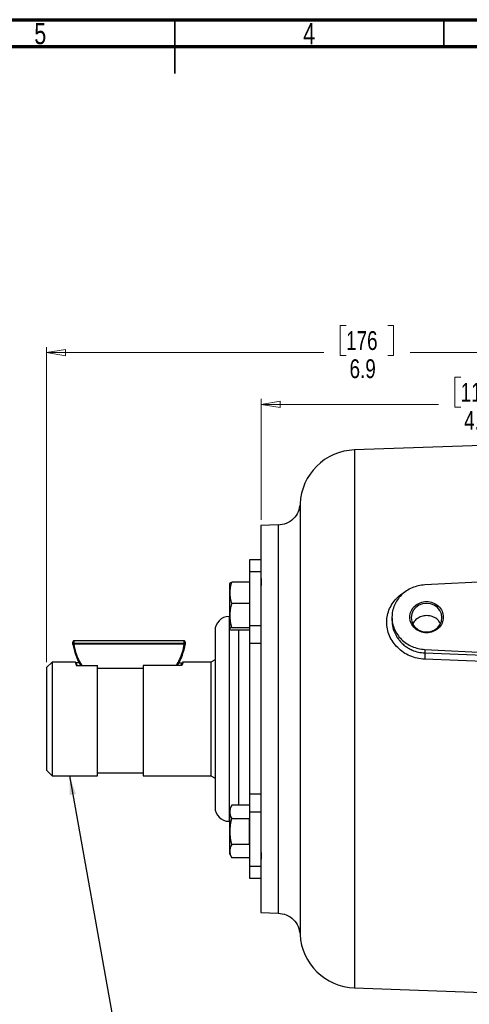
# Model space of a CAD drawing. Header units: inches. Extents: x 0.6 to 16.3, y 0.2 to 11.5.
# Tile 13 of 20: x 7.3 to 10.6, y 4.3 to 11.5. Entities that reach past the tile are written whole.
import ezdxf

# ---------------------------------------------------------------- set-up
doc = ezdxf.new("R2010")
doc.units = ezdxf.units.IN
doc.header["$MEASUREMENT"] = 0
doc.styles.add('SLDTEXTSTYLE0', font='TXT', dxfattribs={"width": 0.75})
doc.dimstyles.new('SLDDIMSTYLE0', dxfattribs={"dimtxt": 0.137795, "dimasz": 0.14, "dimexe": 0, "dimexo": 0.0625, "dimgap": 0.034449, "dimtad": 0, "dimdec": 1, "dimlfac": 1.5, "dimrnd": 1e-09, "dimzin": 12, "dimdsep": 46, "dimtxsty": 'SLDTEXTSTYLE0', "dimblk1": 'CLOSED', "dimblk2": 'CLOSED', "dimsah": 1, "dimcen": 0.09, "dimadec": 0, "dimazin": 3, "dimtfac": 1, "dimtdec": 1, "dimtofl": 0, "dimtmove": 0, "dimatfit": 3, "dimldrblk": 'CLOSED', "dimfxl": 0, "dimfrac": 2, "dimtolj": 1, "dimtzin": 12, "dimarcsym": 0})
doc.dimstyles.new('SLDDIMSTYLE1', dxfattribs={"dimtxt": 0.137795, "dimasz": 0.14, "dimexe": 0, "dimexo": 0.0625, "dimgap": 0.034449, "dimtad": 0, "dimdec": 1, "dimlfac": 1.5, "dimrnd": 1e-09, "dimzin": 12, "dimdsep": 46, "dimtxsty": 'SLDTEXTSTYLE0', "dimblk1": 'CLOSED', "dimblk2": 'CLOSED', "dimsah": 1, "dimcen": 0.09, "dimadec": 0, "dimazin": 3, "dimtfac": 1, "dimtofl": 0, "dimtmove": 0, "dimatfit": 3, "dimldrblk": 'CLOSED', "dimfxl": 0, "dimfrac": 2, "dimtolj": 1, "dimtzin": 12, "dimarcsym": 0})
doc.dimstyles.new('SLDDIMSTYLE3', dxfattribs={"dimtxt": 0.18, "dimasz": 0.14, "dimexe": 0, "dimexo": 0.0625, "dimgap": 0, "dimtad": 0, "dimtih": 1, "dimtoh": 1, "dimdec": 0, "dimrnd": 1e-09, "dimzin": 0, "dimdsep": 46, "dimtxsty": 'Standard', "dimsah": 1, "dimcen": 0.09, "dimadec": 0, "dimazin": 0, "dimtfac": 0.14, "dimtdec": 0, "dimtofl": 0, "dimtmove": 0, "dimatfit": 3, "dimfxl": 0, "dimfrac": 2, "dimtolj": 1, "dimtzin": 0, "dimarcsym": 0})

# ---------------------------------------------------------------- blocks, each defined once
blk = doc.blocks.new('_Closed')
at = {"color": 0, "linetype": 'ByBlock', "lineweight": -2}
for p, q in [((-1, 0.166667), (0, 0)), ((-1, 0.166667), (-1, -0.166667)), ((0, 0), (-1, -0.166667)), ((0, 0), (-1, 0))]:
    blk.add_line(p, q, dxfattribs=at)
blk = doc.blocks.new('_D')
at = {"color": 7, "linetype": 'Continuous', "lineweight": 0}
for p, q in [((9.7172, 9.2554), (9.6752, 9.2554)), ((9.6752, 9.2554), (9.6752, 9.0366)), ((10.0227, 9.2554), (10.0647, 9.2554)), ((10.0647, 9.2554), (10.0647, 9.0366)), ((7.5246, 6.7889), (7.5246, 9.0963)), ((7.5246, 9.0569), (9.5544, 9.0569)), ((9.6752, 9.0366), (9.7172, 9.0366)), ((10.0647, 9.0366), (10.0227, 9.0366)), ((12.1399, 9.0569), (10.1855, 9.0569))]:
    blk.add_line(p, q, dxfattribs=at)
at = {"color": 7, "linetype": 'Continuous', "lineweight": 18, "xscale": 0.14, "yscale": 0.14, "rotation": 180.0000000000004}
blk.add_blockref('_Closed', (7.5246, 9.0569), dxfattribs=at)
at = {"color": 7, "linetype": 'Continuous', "lineweight": 18, "xscale": 0.14, "yscale": 0.14}
blk.add_blockref('_Closed', (12.1399, 9.0569), dxfattribs=at)
at = {"color": 7, "linetype": 'Continuous', "lineweight": 18, "char_height": 0.1378, "attachment_point": 1, "style": 'SLDTEXTSTYLE0'}
for s, insert in [('176', (9.7172, 9.2143)), ('6.9', (9.7427, 9.0081))]:
    blk.add_mtext(s, dxfattribs=dict(at, insert=insert))
blk = doc.blocks.new('_D_1')
at = {"color": 7, "linetype": 'Continuous', "lineweight": 0}
for p, q in [((10.5563, 8.8767), (10.5143, 8.8767)), ((10.5143, 8.8767), (10.5143, 8.6579)), ((10.8617, 8.8767), (10.9037, 8.8767)), ((10.9037, 8.8767), (10.9037, 8.6579)), ((9.0946, 7.8311), (9.0946, 8.7176)), ((9.0946, 8.6782), (10.3934, 8.6782)), ((10.5143, 8.6579), (10.5563, 8.6579)), ((10.9037, 8.6579), (10.8617, 8.6579)), ((12.1399, 8.6782), (11.0245, 8.6782))]:
    blk.add_line(p, q, dxfattribs=at)
at = {"color": 7, "linetype": 'Continuous', "lineweight": 18, "xscale": 0.14, "yscale": 0.14, "rotation": 180.0000000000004}
blk.add_blockref('_Closed', (9.0946, 8.6782), dxfattribs=at)
at = {"color": 7, "linetype": 'Continuous', "lineweight": 18, "xscale": 0.14, "yscale": 0.14}
blk.add_blockref('_Closed', (12.1399, 8.6782), dxfattribs=at)
at = {"color": 7, "linetype": 'Continuous', "lineweight": 18, "char_height": 0.1378, "attachment_point": 1, "style": 'SLDTEXTSTYLE0'}
for s, insert in [('116', (10.5563, 8.8355)), ('4.6', (10.5817, 8.6294))]:
    blk.add_mtext(s, dxfattribs=dict(at, insert=insert))

msp = doc.modelspace()

# ---------------------------------------------------------------- linework, layer by layer
at = {"color": 7, "linetype": 'Continuous', "lineweight": 70}
for p, q in [((0.5906, 11.4961), (16.3386, 11.4961)), ((0.7874, 11.2992), (16.1417, 11.2992))]:
    msp.add_line(p, q, dxfattribs=at)
at = {"color": 7, "linetype": 'Continuous', "lineweight": 35}
for p, q in [((8.4646, 11.4961), (8.4646, 11.1024)), ((8.4646, 11.2992), (8.4646, 11.4961)), ((10.4331, 11.2992), (10.4331, 11.4961))]:
    msp.add_line(p, q, dxfattribs=at)
at = {"color": 7, "linetype": 'Continuous', "lineweight": 25}
for p, q in [((12.1399, 8.427), (9.7788, 8.3446)), ((9.2199, 7.7962), (9.0945, 7.7918)), ((9.0946, 7.5403), (9.0113, 7.5403)), ((9.0113, 7.5403), (9.0113, 7.452)), ((9.0946, 7.452), (9.0113, 7.452)), ((9.0113, 7.452), (9.0113, 7.0565)), ((12.1399, 7.4456), (10.2933, 7.3553)), ((8.8659, 7.3662), (8.8654, 7.3653)), ((8.8654, 7.2966), (8.8654, 7.3653)), ((9.0112, 7.3744), (8.8803, 7.3744)), ((9.0112, 7.3744), (9.0112, 7.2187)), ((9.0946, 7.4016), (9.0946, 7.3521)), ((8.8654, 7.1308), (8.8654, 7.2966)), ((9.0112, 7.2187), (8.8803, 7.2187)), ((9.0112, 7.2187), (9.0112, 7.0429)), ((8.8654, 7.1237), (8.8613, 7.1237)), ((8.8654, 7.0329), (8.8654, 7.1308)), ((10.0533, 7.1191), (10.0533, 7.0972)), ((8.8803, 7.0429), (9.0112, 7.0429)), ((9.0112, 7.0228), (8.8803, 7.0228)), ((9.0112, 7.0429), (9.0112, 7.0228)), ((9.0946, 7.0565), (9.0113, 7.0565)), ((9.0113, 7.0565), (9.0113, 6.9255)), ((7.718, 6.9207), (7.718, 6.9371)), ((7.7246, 6.9447), (7.7246, 6.9277)), ((8.5328, 6.9447), (7.7246, 6.9447)), ((7.7246, 6.9277), (8.5328, 6.9277)), ((8.5328, 6.9277), (8.5328, 6.9447)), ((8.5394, 6.9371), (8.5394, 6.9207)), ((9.0946, 6.9255), (9.0113, 6.9255)), ((9.0113, 6.9255), (9.0113, 5.8218)), ((8.5328, 6.9204), (7.7246, 6.9204)), ((10.2933, 6.8829), (11.7595, 6.8112)), ((10.2933, 6.8829), (10.2933, 6.8569)), ((10.2933, 6.8569), (11.086, 6.8259)), ((7.5646, 6.7895), (7.5246, 6.7495)), ((7.7367, 6.7895), (7.5646, 6.7895)), ((7.5646, 6.7895), (7.5646, 5.9578)), ((7.7631, 6.7838), (7.7412, 6.7838)), ((7.7493, 6.7656), (7.7412, 6.7838)), ((8.4943, 6.7838), (8.5161, 6.7838)), ((8.5161, 6.7838), (8.508, 6.7656)), ((8.7266, 6.7895), (8.5207, 6.7895)), ((8.7579, 6.8076), (8.7266, 6.7895)), ((8.7266, 6.7895), (8.7266, 5.9578)), ((11.0853, 6.7805), (10.2926, 6.8108)), ((7.5246, 6.7495), (7.5246, 5.9978)), ((7.7412, 6.7656), (7.8979, 6.7656)), ((7.8979, 5.9578), (7.8979, 6.7656)), ((7.8979, 6.7452), (8.2313, 6.7452)), ((8.2313, 6.7656), (8.2313, 5.9578)), ((8.5161, 6.7656), (8.2313, 6.7656)), ((7.5246, 5.9978), (7.5646, 5.9578)), ((7.5646, 5.9578), (7.8979, 5.9578)), ((7.8979, 5.9777), (8.2313, 5.9777)), ((8.2313, 5.9578), (8.7266, 5.9578)), ((8.7266, 5.9578), (8.7579, 5.9397)), ((9.0946, 5.8218), (9.0113, 5.8218)), ((9.0113, 5.8218), (9.0113, 5.6909)), ((8.8803, 5.7412), (8.8654, 5.7154)), ((8.8654, 5.693), (8.8654, 5.7154)), ((9.0112, 5.7412), (8.8803, 5.7412)), ((9.0112, 5.7412), (9.0112, 5.6449)), ((8.8654, 5.5487), (8.8654, 5.693)), ((8.8803, 5.6449), (9.0112, 5.6449)), ((9.0112, 5.4525), (9.0112, 5.6449)), ((9.0946, 5.6909), (9.0113, 5.6909)), ((9.0113, 5.6909), (9.0113, 5.2954)), ((8.8613, 5.6237), (8.8654, 5.6237)), ((8.8654, 5.4044), (8.8654, 5.5487)), ((9.0112, 5.4525), (8.8803, 5.4525)), ((9.0112, 5.4525), (9.0112, 5.3563)), ((8.8654, 5.382), (8.8654, 5.4044)), ((8.8654, 5.382), (8.8803, 5.3563)), ((9.0112, 5.3563), (8.8803, 5.3563)), ((9.0946, 5.3953), (9.0946, 5.3458)), ((9.0113, 5.2954), (9.0946, 5.2954)), ((9.0113, 5.2954), (9.0113, 5.207)), ((9.0113, 5.207), (9.0946, 5.207)), ((9.0945, 4.9556), (9.2199, 4.9512)), ((9.3805, 4.7942), (9.3805, 4.7942)), ((9.7788, 4.4028), (10.7887, 4.3675))]:
    msp.add_line(p, q, dxfattribs=at)
at = {"color": 8, "linetype": 'Continuous', "lineweight": 25}
for p, q in [((9.7788, 8.3446), (9.7788, 6.3737)), ((8.8613, 7.1237), (8.8613, 6.904)), ((8.9313, 6.904), (8.9313, 7.0228)), ((8.8613, 6.904), (8.8613, 5.6237)), ((8.9313, 5.7412), (8.9313, 6.904)), ((9.7788, 6.3737), (9.7788, 4.4028))]:
    msp.add_line(p, q, dxfattribs=at)
at = {"color": 7, "linetype": 'Continuous', "lineweight": 25, "flags": 128}
msp.add_lwpolyline([(10.419, 7.1155), (10.4152, 7.1426), (10.4039, 7.168), (10.3861, 7.1897), (10.3628, 7.2064), (10.3357, 7.2168), (10.3066, 7.2204), (10.2775, 7.2168), (10.2504, 7.2064), (10.2271, 7.1897), (10.2092, 7.168), (10.198, 7.1426), (10.1942, 7.1155), (10.198, 7.0883), (10.2092, 7.063), (10.2271, 7.0413), (10.2504, 7.0246), (10.2775, 7.0141), (10.3066, 7.0106), (10.3357, 7.0141), (10.3628, 7.0246), (10.3861, 7.0413), (10.4039, 7.063), (10.4152, 7.0883), (10.419, 7.1155)], dxfattribs=at)
at = {"color": 7, "linetype": 'Continuous', "lineweight": 25}
for centre, radius, start, end in [((9.7933, 7.9315), 0.4133, 92, 177.54519), ((8.8613, 7.0203), 0.1033, 90, 180), ((8.1261, 6.9796), 0.4124, 188.29698, 211.24816), ((8.1313, 6.9796), 0.4124, 328.75184, 351.70302), ((8.8613, 5.727), 0.1033, 180, 270), ((9.7933, 4.8159), 0.4133, 183.00314, 268)]:
    msp.add_arc(centre, radius, start, end, dxfattribs=at)
for points, knots in [([(9.3805, 7.9493), (9.3771, 7.9289), (9.3703, 7.8881), (9.3333, 7.837), (9.2813, 7.8011), (9.2404, 7.7951), (9.2199, 7.7921)], [0, 0, 0, 0, 0.249822, 0.499553, 0.749544, 1, 1, 1, 1]), ([(8.8803, 7.3744), (8.8761, 7.3618), (8.8677, 7.3362), (8.8662, 7.3099), (8.8654, 7.2966)], [0, 0, 0, 0, 0.495458, 1, 1, 1, 1]), ([(8.8668, 7.3662), (8.8674, 7.3673), (8.8688, 7.3701), (8.8759, 7.3728), (8.8803, 7.3744)], [0, 0, 0, 0, 0.3844342, 1, 1, 1, 1]), ([(8.8654, 7.2966), (8.8662, 7.2835), (8.8677, 7.2571), (8.8761, 7.2316), (8.8803, 7.2187)], [0, 0, 0, 0, 0.494511, 1, 1, 1, 1]), ([(8.8803, 7.2187), (8.8761, 7.2044), (8.8677, 7.1756), (8.8662, 7.1458), (8.8654, 7.1308)], [0, 0, 0, 0, 0.495458, 1, 1, 1, 1]), ([(8.8654, 7.1308), (8.8662, 7.1161), (8.8677, 7.0863), (8.8761, 7.0575), (8.8803, 7.0429)], [0, 0, 0, 0, 0.494511, 1, 1, 1, 1]), ([(10.3063, 7.1305), (10.2937, 7.1292), (10.2684, 7.1267), (10.2354, 7.1083), (10.2135, 7.0881), (10.2076, 7.073), (10.206, 7.0689)], [0, 0, 0, 0, 0.296879, 0.593758, 0.890689, 1, 1, 1, 1]), ([(10.4068, 7.0726), (10.4029, 7.0799), (10.3934, 7.0976), (10.3664, 7.1175), (10.3352, 7.1293), (10.3144, 7.1302), (10.3063, 7.1305)], [0, 0, 0, 0, 0.209116, 0.508013, 0.807843, 1, 1, 1, 1]), ([(8.7579, 7.0203), (8.7579, 7.0178), (8.7579, 7.014), (8.7579, 6.991), (8.7579, 6.9611), (8.7579, 6.9117), (8.7579, 6.8573), (8.7579, 6.8309)], [0, 0, 0, 0, 0.262632, 0.391397, 0.520136, 0.767045, 1, 1, 1, 1]), ([(8.8803, 7.0429), (8.8761, 7.0413), (8.8677, 7.038), (8.8662, 7.0346), (8.8654, 7.0329)], [0, 0, 0, 0, 0.495458, 1, 1, 1, 1]), ([(8.8654, 7.0329), (8.8662, 7.0312), (8.8677, 7.0278), (8.8761, 7.0245), (8.8803, 7.0228)], [0, 0, 0, 0, 0.4945107, 1, 1, 1, 1]), ([(7.7245, 6.9447), (7.7245, 6.9447), (7.7244, 6.9447), (7.7244, 6.9447), (7.7244, 6.9447), (7.7245, 6.9447), (7.7246, 6.9447)], [0, 0, 0, 0, 0.040596, 0.363923, 0.684286, 1, 1, 1, 1]), ([(8.5328, 6.9447), (8.5328, 6.9447), (8.5329, 6.9447), (8.5329, 6.9447), (8.5329, 6.9447), (8.5328, 6.9447), (8.5328, 6.9447)], [0, 0, 0, 0, 0.246127, 0.495877, 0.747938, 1, 1, 1, 1]), ([(7.718, 6.9219), (7.7179, 6.9216), (7.7179, 6.9209), (7.718, 6.9203), (7.7181, 6.92)], [0, 0, 0, 0, 0.498982, 1, 1, 1, 1]), ([(8.4752, 6.7656), (8.4836, 6.7795), (8.5023, 6.8104), (8.5218, 6.8628), (8.5291, 6.9015), (8.5328, 6.9204)], [0, 0, 0, 0, 0.291083, 0.651745, 1, 1, 1, 1]), ([(8.5392, 6.92), (8.5393, 6.9203), (8.5394, 6.9209), (8.5394, 6.9216), (8.5394, 6.9219)], [0, 0, 0, 0, 0.501018, 1, 1, 1, 1]), ([(10.2933, 6.8569), (10.2934, 6.8544), (10.2937, 6.8494), (10.2935, 6.8367), (10.2932, 6.8233), (10.2928, 6.815), (10.2926, 6.8108)], [0, 0, 0, 0, 0.279846, 0.55926, 0.779591, 1, 1, 1, 1]), ([(7.7412, 6.7838), (7.7394, 6.7864), (7.7359, 6.7915), (7.7353, 6.7868), (7.7391, 6.7731), (7.7412, 6.7656)], [0, 0, 0, 0, 0.304598, 0.618026, 1, 1, 1, 1]), ([(8.5207, 6.7892), (8.5211, 6.7885), (8.5222, 6.7871), (8.5183, 6.7734), (8.5161, 6.7656)], [0, 0, 0, 0, 0.4324079, 1, 1, 1, 1]), ([(8.7579, 6.8309), (8.7579, 6.8117), (8.7579, 6.7726), (8.7579, 6.705), (8.7579, 6.6367), (8.7579, 6.5697), (8.7579, 6.506), (8.7579, 6.4404), (8.7579, 6.3515), (8.7579, 6.2628), (8.7579, 6.1777), (8.7579, 6.0977), (8.7579, 6.007), (8.7579, 5.924), (8.7579, 5.8624), (8.7579, 5.8163), (8.7579, 5.7813), (8.7579, 5.7562), (8.7579, 5.7396), (8.7579, 5.729), (8.7579, 5.7277), (8.7579, 5.727)], [0, 0, 0, 0, 0.051764, 0.105142, 0.160008, 0.202908, 0.245799, 0.289613, 0.333417, 0.420917, 0.463817, 0.506709, 0.58897, 0.666583, 0.718354, 0.771725, 0.826591, 0.869491, 0.912383, 0.956196, 1, 1, 1, 1]), ([(8.8803, 5.7412), (8.8761, 5.7333), (8.8677, 5.7176), (8.8662, 5.7013), (8.8654, 5.693)], [0, 0, 0, 0, 0.495458, 1, 1, 1, 1]), ([(8.8654, 5.693), (8.8662, 5.685), (8.8677, 5.6687), (8.8761, 5.6529), (8.8803, 5.6449)], [0, 0, 0, 0, 0.494511, 1, 1, 1, 1]), ([(8.8803, 5.6449), (8.8761, 5.6293), (8.8677, 5.5978), (8.8662, 5.5652), (8.8654, 5.5487)], [0, 0, 0, 0, 0.495458, 1, 1, 1, 1]), ([(8.8654, 5.5487), (8.8662, 5.5326), (8.8677, 5.5), (8.8761, 5.4684), (8.8803, 5.4525)], [0, 0, 0, 0, 0.4945107, 1, 1, 1, 1]), ([(8.8803, 5.4525), (8.8761, 5.4447), (8.8677, 5.4289), (8.8662, 5.4126), (8.8654, 5.4044)], [0, 0, 0, 0, 0.495458, 1, 1, 1, 1]), ([(8.8654, 5.4044), (8.8662, 5.3963), (8.8677, 5.38), (8.8761, 5.3642), (8.8803, 5.3563)], [0, 0, 0, 0, 0.494511, 1, 1, 1, 1]), ([(9.2199, 4.9517), (9.2404, 4.9487), (9.2814, 4.9426), (9.3333, 4.9066), (9.3703, 4.8554), (9.3771, 4.8146), (9.3805, 4.7941)], [0, 0, 0, 0, 0.250179, 0.500053, 0.749897, 1, 1, 1, 1])]:
    msp.add_open_spline(points, degree=3, knots=knots, dxfattribs=at)
at = {"color": 8, "linetype": 'Continuous', "lineweight": 25}
for points, knots in [([(9.3803, 7.9492), (9.3803, 7.9486), (9.3803, 7.9474), (9.3803, 7.9375), (9.3803, 7.9216), (9.3804, 7.8989), (9.3804, 7.87), (9.3804, 7.8326), (9.3805, 7.7888), (9.3805, 7.7398), (9.3805, 7.6992), (9.3805, 7.6681), (9.3805, 7.6459), (9.3805, 7.6218), (9.3805, 7.598), (9.3805, 7.5743), (9.3805, 7.5501), (9.3804, 7.5221), (9.3804, 7.4868), (9.3804, 7.4486), (9.3804, 7.4125), (9.3804, 7.3841), (9.3803, 7.3558), (9.3803, 7.324), (9.3803, 7.2891), (9.3803, 7.2541), (9.3803, 7.2151), (9.3803, 7.1713), (9.3803, 7.1234), (9.3803, 7.0751), (9.3803, 7.0263), (9.3803, 6.971), (9.3803, 6.9055), (9.3803, 6.8261), (9.3804, 6.732), (9.3804, 6.6487), (9.3804, 6.5849), (9.3804, 6.5527), (9.3805, 6.5216), (9.3805, 6.4879), (9.3805, 6.448), (9.3805, 6.4106), (9.3805, 6.3675), (9.3805, 6.3176), (9.3805, 6.2608), (9.3805, 6.2173), (9.3805, 6.187), (9.3805, 6.1689), (9.3805, 6.15), (9.3805, 6.1304), (9.3805, 6.1102), (9.3805, 6.0893), (9.3805, 6.0695), (9.3805, 6.0464), (9.3805, 6.0157), (9.3804, 5.9713), (9.3804, 5.9232), (9.3804, 5.8773), (9.3804, 5.8392), (9.3804, 5.8047), (9.3804, 5.7462), (9.3804, 5.6652), (9.3803, 5.5657), (9.3803, 5.4942), (9.3804, 5.4463), (9.3804, 5.4175), (9.3804, 5.3875), (9.3804, 5.3564), (9.3804, 5.3244), (9.3804, 5.2916), (9.3804, 5.2562), (9.3804, 5.2218), (9.3805, 5.1916), (9.3805, 5.1699), (9.3805, 5.149), (9.3805, 5.1271), (9.3805, 5.1027), (9.3805, 5.0807), (9.3805, 5.0594), (9.3805, 5.0365), (9.3805, 5.0099), (9.3805, 4.9795), (9.3805, 4.9465), (9.3805, 4.9109), (9.3805, 4.8779), (9.3805, 4.8512), (9.3805, 4.8318), (9.3805, 4.8167), (9.3805, 4.8047), (9.3805, 4.7965), (9.3805, 4.7939), (9.3805, 4.7941), (9.3805, 4.7942)], [0, 0, 0, 0, 0.019728, 0.040545, 0.061985, 0.081799, 0.103605, 0.12442, 0.147766, 0.168626, 0.186994, 0.194228, 0.20186, 0.209889, 0.218315, 0.224756, 0.232115, 0.240394, 0.249591, 0.262506, 0.272185, 0.27863, 0.284958, 0.294153, 0.30284, 0.311019, 0.3198, 0.330953, 0.342021, 0.353004, 0.363903, 0.374718, 0.389568, 0.406469, 0.425424, 0.448631, 0.45794, 0.464495, 0.468295, 0.476847, 0.484975, 0.492527, 0.499502, 0.511036, 0.522695, 0.533924, 0.53747, 0.541164, 0.545006, 0.548996, 0.553134, 0.55742, 0.561854, 0.565342, 0.571705, 0.580942, 0.593051, 0.601951, 0.610123, 0.617569, 0.624288, 0.648309, 0.671538, 0.692949, 0.699752, 0.706977, 0.714627, 0.7227, 0.731198, 0.74012, 0.749466, 0.76083, 0.769837, 0.776485, 0.780774, 0.789442, 0.797554, 0.80511, 0.81211, 0.820187, 0.830494, 0.84303, 0.857794, 0.874787, 0.896153, 0.914713, 0.930467, 0.945057, 0.961748, 0.979992, 0.999788, 1, 1, 1, 1]), ([(9.2199, 7.796), (9.2199, 7.796), (9.2199, 7.8002), (9.2199, 7.7862), (9.2199, 7.7521), (9.2199, 7.6915), (9.2199, 7.6091), (9.2199, 7.5054), (9.2199, 7.3824), (9.2199, 7.2421), (9.2199, 7.0869), (9.2199, 6.9196), (9.2199, 6.7429), (9.2199, 6.5599), (9.2199, 6.3737), (9.2199, 6.1875), (9.2199, 6.0044), (9.2199, 5.8278), (9.2199, 5.6604), (9.2199, 5.5052), (9.2199, 5.3649), (9.2199, 5.2419), (9.2199, 5.1382), (9.2199, 5.0558), (9.2199, 4.9952), (9.2199, 4.9611), (9.2199, 4.9471), (9.2199, 4.9513), (9.2199, 4.9514)], [0, 0, 0, 0, 0.00067, 0.042278, 0.083886, 0.125494, 0.167102, 0.20871, 0.250318, 0.291925, 0.333533, 0.375141, 0.416749, 0.458357, 0.499965, 0.541573, 0.58318, 0.624788, 0.666396, 0.708004, 0.749612, 0.79122, 0.832828, 0.874435, 0.916043, 0.957651, 0.999259, 1, 1, 1, 1]), ([(10.2926, 6.8108), (10.2741, 6.8125), (10.2371, 6.8158), (10.1844, 6.8338), (10.136, 6.8599), (10.094, 6.8944), (10.0596, 6.9356), (10.0341, 6.9822), (10.0181, 7.0319), (10.0129, 7.0832), (10.0185, 7.1339), (10.0346, 7.1824), (10.0598, 7.2274), (10.0944, 7.2661), (10.1254, 7.2921), (10.1461, 7.3023), (10.1508, 7.3047)], [0, 0, 0, 0, 0.076369, 0.152375, 0.228252, 0.303696, 0.378455, 0.453786, 0.529296, 0.603607, 0.677932, 0.753228, 0.828642, 0.903195, 0.978042, 1, 1, 1, 1]), ([(10.0533, 7.0972), (10.0536, 7.088), (10.0543, 7.0688), (10.0603, 7.039), (10.0682, 7.0156), (10.0756, 6.9989), (10.0806, 6.9889), (10.0865, 6.9785), (10.0937, 6.9671), (10.1019, 6.9557), (10.1117, 6.9436), (10.1262, 6.9279), (10.1465, 6.9099), (10.1726, 6.892), (10.2054, 6.8751), (10.2457, 6.8613), (10.2777, 6.8584), (10.2933, 6.8569)], [0, 0, 0, 0, 0.0767301, 0.1602374, 0.2501002, 0.2785302, 0.3088842, 0.3411624, 0.3753649, 0.4176667, 0.4538442, 0.500035, 0.588011, 0.6689169, 0.7499775, 0.8777009, 1, 1, 1, 1]), ([(7.7246, 6.9204), (7.7282, 6.9015), (7.7356, 6.8628), (7.755, 6.8104), (7.7737, 6.7795), (7.7821, 6.7656)], [0, 0, 0, 0, 0.348246, 0.708917, 1, 1, 1, 1])]:
    msp.add_open_spline(points, degree=3, knots=knots, dxfattribs=at)
at = {"color": 7, "linetype": 'Continuous', "lineweight": 25}
for points in [[(9.0946, 6.3737), (9.0946, 6.4355), (9.0946, 6.5593), (9.0946, 6.7418), (9.0946, 6.9179), (9.0946, 7.0848), (9.0946, 7.2394), (9.0946, 7.3793), (9.0946, 7.502), (9.0946, 7.6053), (9.0946, 7.6877), (9.0946, 7.7471), (9.0946, 7.7848), (9.0946, 7.7894), (9.0946, 7.7918)], [(10.2933, 7.3553), (10.2774, 7.3537), (10.2454, 7.3504), (10.1999, 7.335), (10.1581, 7.3125), (10.1217, 7.2828), (10.0919, 7.2474), (10.0699, 7.2072), (10.0563, 7.164), (10.0517, 7.1191), (10.0563, 7.0742), (10.0699, 7.0309), (10.0919, 6.9908), (10.1217, 6.9553), (10.1581, 6.9256), (10.1999, 6.9031), (10.2454, 6.8877), (10.2774, 6.8845), (10.2933, 6.8829)], [(10.429, 7.1191), (10.4271, 7.134), (10.4235, 7.1639), (10.3952, 7.202), (10.3547, 7.2274), (10.3066, 7.2363), (10.2585, 7.2274), (10.2178, 7.202), (10.1906, 7.1639), (10.181, 7.1191), (10.1906, 7.0742), (10.2178, 7.0362), (10.2585, 7.0108), (10.3066, 7.0018), (10.3547, 7.0108), (10.3952, 7.0362), (10.4235, 7.0742), (10.4271, 7.1041), (10.429, 7.1191)], [(7.7246, 6.9447), (7.7241, 6.9447), (7.7231, 6.9446), (7.7218, 6.9442), (7.7205, 6.9434), (7.7195, 6.9425), (7.7187, 6.9413), (7.7181, 6.94), (7.7179, 6.9385), (7.7179, 6.9376), (7.718, 6.9371)], [(7.7246, 6.9277), (7.7241, 6.9276), (7.7231, 6.9276), (7.7218, 6.9271), (7.7205, 6.9264), (7.7195, 6.9254), (7.7187, 6.9242), (7.7181, 6.9229), (7.7179, 6.9215), (7.7179, 6.9205), (7.718, 6.9201)], [(7.7246, 6.9204), (7.7246, 6.9213), (7.7246, 6.9231), (7.7246, 6.9254), (7.7246, 6.9271), (7.7246, 6.9275), (7.7246, 6.9277)], [(8.5394, 6.9371), (8.5394, 6.9376), (8.5395, 6.9385), (8.5392, 6.94), (8.5387, 6.9413), (8.5378, 6.9425), (8.5368, 6.9434), (8.5356, 6.9442), (8.5342, 6.9446), (8.5332, 6.9447), (8.5328, 6.9447)], [(8.5328, 6.9204), (8.5328, 6.9213), (8.5328, 6.9231), (8.5328, 6.9254), (8.5328, 6.9271), (8.5328, 6.9275), (8.5328, 6.9277)], [(8.5394, 6.9201), (8.5394, 6.9205), (8.5395, 6.9215), (8.5392, 6.9229), (8.5387, 6.9242), (8.5378, 6.9254), (8.5368, 6.9264), (8.5356, 6.9271), (8.5342, 6.9276), (8.5332, 6.9276), (8.5328, 6.9277)], [(7.7246, 6.9204), (7.7237, 6.9203), (7.722, 6.9201), (7.7198, 6.9199), (7.7183, 6.9199), (7.7181, 6.92), (7.718, 6.9201)], [(8.5394, 6.9201), (8.5393, 6.92), (8.5391, 6.9199), (8.5375, 6.9199), (8.5354, 6.9201), (8.5336, 6.9203), (8.5328, 6.9204)], [(9.0946, 4.9556), (9.0946, 4.9579), (9.0946, 4.9626), (9.0946, 5.0003), (9.0946, 5.0597), (9.0946, 5.1421), (9.0946, 5.2454), (9.0946, 5.368), (9.0946, 5.5079), (9.0946, 5.6626), (9.0946, 5.8294), (9.0946, 6.0056), (9.0946, 6.188), (9.0946, 6.3118), (9.0946, 6.3737)]]:
    msp.add_open_spline(points, degree=3, dxfattribs=at)

# ---------------------------------------------------------------- texts
at = {"color": 7, "linetype": 'Continuous', "lineweight": 0, "char_height": 0.1562, "attachment_point": 2, "style": 'SLDTEXTSTYLE0'}
for s, insert in [('5', (7.4787, 11.4728)), ('4', (9.4472, 11.4728))]:
    msp.add_mtext(s, dxfattribs=dict(at, insert=insert))

# ---------------------------------------------------------------- dimensions: what is measured, and where the dimension line sits
at = {"color": 7, "linetype": 'Continuous', "lineweight": 18}
for base, p1, dimstyle, picture, middle in [((12.1399, 9.0569), (7.5246, 6.7495), 'SLDDIMSTYLE0', '_D', (9.87, 9.0569)), ((12.1399, 8.6782), (9.0946, 7.7918), 'SLDDIMSTYLE1', '_D_1', (10.709, 8.6782))]:
    dim = msp.add_linear_dim(base=base, p1=p1, p2=(12.1399, 9.1952), dimstyle=dimstyle, dxfattribs=at)
    dim.commit()
    dim.dimension.update_dxf_attribs({"geometry": picture, "text_midpoint": middle, "dimtype": 160})

# ---------------------------------------------------------------- leaders
at = {"color": 7, "linetype": 'Continuous', "lineweight": 0}
msp.add_leader([(7.6922, 5.9578), (8.0067, 4.1936)], dimstyle='SLDDIMSTYLE3', dxfattribs=at)

doc.saveas('drawing.dxf')
